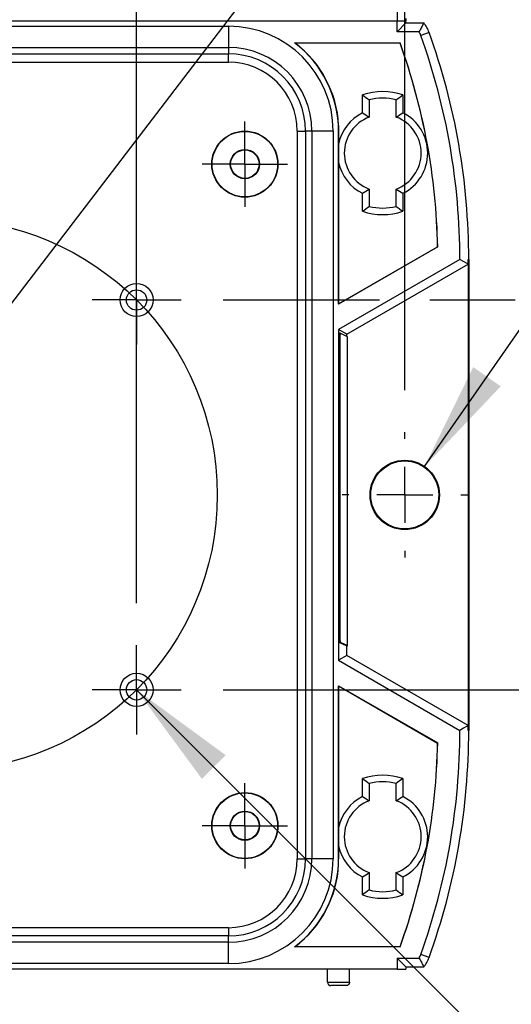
# Model space of a CAD drawing. Header units: millimetres. Extents: x 19 to 819, y 19 to 629.
# Tile 8 of 17: x 204 to 248, y 345 to 435. Entities that reach past the tile are written whole.
import ezdxf

# ---------------------------------------------------------------- set-up
doc = ezdxf.new("R2010")
doc.units = ezdxf.units.MM
doc.header["$LTSCALE"] = 3
doc.linetypes.add('SLD-Center', pattern=[19.05, 15.24, -1.27, 1.27, -1.27])
doc.linetypes.add('SLD-Solid', pattern=[0])
doc.layers.add('CENTER', color=40, linetype='SLD-Center')
doc.layers.add('DIMENSIONS', color=140, linetype='SLD-Solid', lineweight=25)
doc.styles.add('SLDTEXTSTYLE0', font='TXT', dxfattribs={"width": 0.7})
doc.dimstyles.new('SLDDIMSTYLE0', dxfattribs={"dimtxt": 6.474023, "dimasz": 9.906, "dimexe": 0, "dimexo": 0.0625, "dimgap": 1.618506, "dimtad": 0, "dimtih": 1, "dimtoh": 1, "dimdec": 1, "dimrnd": 1e-09, "dimzin": 4, "dimdsep": 46, "dimtxsty": 'SLDTEXTSTYLE0', "dimsah": 1, "dimcen": 0, "dimadec": 0, "dimazin": 1, "dimtfac": 1, "dimtdec": 1, "dimtofl": 0, "dimtmove": 0, "dimatfit": 3, "dimfxl": 0, "dimfrac": 2, "dimtolj": 1, "dimtzin": 12, "dimarcsym": 0})
doc.dimstyles.new('SLDDIMSTYLE2', dxfattribs={"dimtxt": 6.474023, "dimasz": 9.906, "dimexe": 0, "dimexo": 0.0625, "dimgap": 1.618506, "dimtad": 0, "dimtih": 1, "dimtoh": 1, "dimdec": 1, "dimrnd": 1e-09, "dimzin": 4, "dimdsep": 46, "dimtxsty": 'SLDTEXTSTYLE0', "dimsah": 1, "dimcen": 0.09, "dimadec": 0, "dimazin": 1, "dimtfac": 1, "dimtdec": 1, "dimtofl": 0, "dimtmove": 0, "dimatfit": 3, "dimfxl": 0, "dimfrac": 2, "dimtolj": 1, "dimtzin": 12, "dimarcsym": 0})
doc.dimstyles.new('SLDDIMSTYLE3', dxfattribs={"dimtxt": 6.474023, "dimasz": 9.906, "dimexe": 0, "dimexo": 0.0625, "dimgap": 1.618506, "dimtad": 0, "dimtih": 1, "dimtoh": 1, "dimdec": 1, "dimrnd": 1e-09, "dimzin": 12, "dimdsep": 46, "dimtxsty": 'SLDTEXTSTYLE0', "dimsah": 1, "dimcen": 0, "dimadec": 0, "dimazin": 3, "dimtfac": 1, "dimtdec": 1, "dimtofl": 0, "dimtmove": 0, "dimatfit": 3, "dimfxl": 0, "dimfrac": 2, "dimtolj": 1, "dimtzin": 12, "dimarcsym": 0})
doc.dimstyles.new('SLDDIMSTYLE4', dxfattribs={"dimtxt": 6.474023, "dimasz": 9.906, "dimexe": 0, "dimexo": 0.0625, "dimgap": 1.618506, "dimtad": 0, "dimtih": 1, "dimtoh": 1, "dimdec": 1, "dimrnd": 1e-09, "dimzin": 12, "dimdsep": 46, "dimtxsty": 'SLDTEXTSTYLE0', "dimsah": 1, "dimcen": 0, "dimadec": 0, "dimazin": 3, "dimtfac": 1, "dimtdec": 1, "dimtofl": 0, "dimtmove": 0, "dimatfit": 3, "dimfxl": 0, "dimfrac": 2, "dimtolj": 1, "dimtzin": 12, "dimarcsym": 0})
doc.dimstyles.new('SLDDIMSTYLE5', dxfattribs={"dimtxt": 6.474023, "dimasz": 9.906, "dimexe": 0, "dimexo": 0.0625, "dimgap": 1.618506, "dimtad": 0, "dimtih": 1, "dimtoh": 1, "dimdec": 1, "dimrnd": 1e-09, "dimzin": 12, "dimdsep": 46, "dimtxsty": 'SLDTEXTSTYLE0', "dimsah": 1, "dimcen": 0.09, "dimadec": 0, "dimazin": 3, "dimtfac": 1, "dimtdec": 1, "dimtmove": 0, "dimatfit": 0, "dimfxl": 0, "dimfrac": 2, "dimtolj": 1, "dimtzin": 12, "dimarcsym": 0})

# ---------------------------------------------------------------- blocks, each defined once
blk = doc.blocks.new('_D')
at = {"layer": 'DIMENSIONS'}
for p, q in [((214.123, 373.969), (275.201, 312.89)), ((307.962, 327.437), (305.788, 327.437)), ((305.788, 327.437), (305.788, 317.147)), ((327.2, 327.437), (329.374, 327.437)), ((329.374, 327.437), (329.374, 317.147)), ((305.788, 317.147), (307.962, 317.147)), ((329.374, 317.147), (327.2, 317.147)), ((275.201, 312.89), (291.87, 312.89))]:
    blk.add_line(p, q, dxfattribs=at)
blk.add_solid([(214.123, 373.969), (220.05, 365.886), (222.205, 368.042)], dxfattribs=at)
at = {"layer": 'DIMENSIONS', "char_height": 6.35, "attachment_point": 1, "style": 'SLDTEXTSTYLE0'}
for s, insert in [('%%c', (303.075, 337.071)), ('50.0', (312.85, 337.071)), ('1.97', (307.962, 325.333)), ('DRILLING', (296.632, 313.594)), ('PATTERN', (298.125, 303.305))]:
    blk.add_mtext(s, dxfattribs=dict(at, insert=insert))
blk = doc.blocks.new('_D_3')
at = {"layer": 'DIMENSIONS'}
for p, q in [((194.916, 398.793), (271.779, 499.201)), ((271.779, 499.201), (288.448, 499.201))]:
    blk.add_line(p, q, dxfattribs=at)
blk.add_solid([(194.916, 398.793), (202.147, 405.732), (199.727, 407.585)], dxfattribs=at)
at = {"layer": 'DIMENSIONS', "char_height": 6.35, "attachment_point": 1, "style": 'SLDTEXTSTYLE0'}
for s, insert in [('M20', (308.627, 507.386)), ('KNOCKOUT', (293.21, 497.097))]:
    blk.add_mtext(s, dxfattribs=dict(at, insert=insert))
blk = doc.blocks.new('_D_4')
at = {"layer": 'DIMENSIONS'}
for p, q in [((140.445, 401.146), (140.445, 579.671)), ((238.445, 401.146), (238.445, 579.671)), ((140.445, 570.146), (174.03, 570.146)), ((182.802, 570.146), (180.628, 570.146)), ((180.628, 570.146), (180.628, 559.857)), ((202.04, 570.146), (204.214, 570.146)), ((204.214, 570.146), (204.214, 559.857)), ((238.445, 570.146), (210.812, 570.146)), ((180.628, 559.857), (182.802, 559.857)), ((204.214, 559.857), (202.04, 559.857))]:
    blk.add_line(p, q, dxfattribs=at)
for points in [[(140.445, 570.146), (150.351, 568.622), (150.351, 571.67)], [(238.445, 570.146), (228.539, 571.67), (228.539, 568.622)]]:
    blk.add_solid(points, dxfattribs=at)
at = {"layer": 'DIMENSIONS', "char_height": 6.35, "attachment_point": 1, "style": 'SLDTEXTSTYLE0'}
for s, insert in [('98.0', (182.802, 579.781)), ('3.86', (182.802, 568.042))]:
    blk.add_mtext(s, dxfattribs=dict(at, insert=insert))
blk = doc.blocks.new('_D_6')
at = {"layer": 'DIMENSIONS'}
for p, q in [((307.962, 463.908), (305.788, 463.908)), ((305.788, 463.908), (305.788, 453.619)), ((327.2, 463.908), (329.374, 463.908)), ((329.374, 463.908), (329.374, 453.619)), ((240.244, 394.232), (282.183, 454.507)), ((282.183, 454.507), (298.852, 454.507)), ((305.788, 453.619), (307.962, 453.619)), ((329.374, 453.619), (327.2, 453.619))]:
    blk.add_line(p, q, dxfattribs=at)
blk.add_solid([(240.244, 394.232), (247.153, 401.493), (244.651, 403.234)], dxfattribs=at)
at = {"layer": 'DIMENSIONS', "char_height": 6.35, "attachment_point": 1, "style": 'SLDTEXTSTYLE0'}
for s, insert in [('%%c', (305.768, 473.543)), ('6.3', (315.542, 473.543)), ('0.25', (307.962, 461.804)), ('X2', (311.99, 450.066))]:
    blk.add_mtext(s, dxfattribs=dict(at, insert=insert))
blk = doc.blocks.new('_D_7')
at = {"layer": 'DIMENSIONS'}
for p, q in [((178.767, 381.819), (178.767, 550.387)), ((214.123, 381.819), (214.123, 550.387)), ((178.767, 540.862), (159.717, 540.862)), ((186.829, 540.862), (184.655, 540.862)), ((184.655, 540.862), (184.655, 530.573)), ((206.067, 540.862), (208.241, 540.862)), ((208.241, 540.862), (208.241, 530.573)), ((214.123, 540.862), (233.173, 540.862)), ((184.655, 530.573), (186.829, 530.573)), ((208.241, 530.573), (206.067, 530.573))]:
    blk.add_line(p, q, dxfattribs=at)
for points in [[(178.767, 540.862), (168.861, 542.386), (168.861, 539.338)], [(214.123, 540.862), (224.029, 539.338), (224.029, 542.386)]]:
    blk.add_solid(points, dxfattribs=at)
at = {"layer": 'DIMENSIONS', "char_height": 6.35, "attachment_point": 1, "style": 'SLDTEXTSTYLE0'}
for s, insert in [('35.4', (186.829, 550.497)), ('1.39', (186.829, 538.759))]:
    blk.add_mtext(s, dxfattribs=dict(at, insert=insert))
blk = doc.blocks.new('_D_8')
at = {"layer": 'DIMENSIONS'}
for p, q in [((292.248, 409.324), (292.248, 428.374)), ((221.973, 409.324), (236.159, 409.324)), ((240.731, 409.324), (248.459, 409.324)), ((253.031, 409.324), (301.773, 409.324)), ((282.629, 391.775), (280.455, 391.775)), ((280.455, 391.775), (280.455, 381.485)), ((301.867, 391.775), (304.041, 391.775)), ((304.041, 391.775), (304.041, 381.485)), ((280.455, 381.485), (282.629, 381.485)), ((304.041, 381.485), (301.867, 381.485)), ((221.973, 373.969), (301.773, 373.969)), ((292.248, 373.969), (292.248, 354.919))]:
    blk.add_line(p, q, dxfattribs=at)
for points in [[(292.248, 409.324), (293.772, 419.23), (290.724, 419.23)], [(292.248, 373.969), (290.724, 364.063), (293.772, 364.063)]]:
    blk.add_solid(points, dxfattribs=at)
at = {"layer": 'DIMENSIONS', "char_height": 6.35, "attachment_point": 1, "style": 'SLDTEXTSTYLE0'}
for s, insert in [('35.4', (282.629, 401.41)), ('1.39', (282.629, 389.671))]:
    blk.add_mtext(s, dxfattribs=dict(at, insert=insert))
blk = doc.blocks.new('SW_CENTERMARKSYMBOL_15')
at = {"layer": 'CENTER', "color": 0}
for p, q in [((0, 5.08), (0, 5.69)), ((0, 0), (0, 2.54)), ((-5.08, 0), (-5.69, 0)), ((0, 0), (-2.54, 0)), ((0, 0), (0, -2.54)), ((0, 0), (2.54, 0)), ((5.08, 0), (5.69, 0)), ((0, -5.08), (0, -5.69))]:
    blk.add_line(p, q, dxfattribs=at)
blk = doc.blocks.new('SW_CENTERMARKSYMBOL_18')
at = {"layer": 'CENTER', "color": 0}
for p, q in [((0, 2.54), (0, 3.868)), ((0, 0), (0, 2.54)), ((-2.54, 0), (-3.868, 0)), ((0, 0), (-2.54, 0)), ((0, 0), (0, -2.54)), ((0, 0), (2.54, 0)), ((2.54, 0), (3.868, 0)), ((0, -2.54), (0, -3.868))]:
    blk.add_line(p, q, dxfattribs=at)
blk = doc.blocks.new('SW_CENTERMARKSYMBOL_19')
at = {"layer": 'CENTER', "color": 0}
for p, q in [((0, 2.54), (0, 3.868)), ((0, 0), (0, 2.54)), ((-2.54, 0), (-3.868, 0)), ((0, 0), (-2.54, 0)), ((0, 0), (0, -2.54)), ((0, 0), (2.54, 0)), ((2.54, 0), (3.868, 0)), ((0, -2.54), (0, -3.868))]:
    blk.add_line(p, q, dxfattribs=at)
blk = doc.blocks.new('SW_CENTERMARKSYMBOL_23')
at = {"layer": 'CENTER', "color": 0}
for p, q in [((0, 2.54), (0, 4.04)), ((0, 0), (0, 2.54)), ((-2.54, 0), (-4.04, 0)), ((0, 0), (-2.54, 0)), ((0, 0), (0, -2.54)), ((0, 0), (2.54, 0)), ((2.54, 0), (4.04, 0)), ((0, -2.54), (0, -4.04))]:
    blk.add_line(p, q, dxfattribs=at)
blk = doc.blocks.new('SW_CENTERMARKSYMBOL_24')
at = {"layer": 'CENTER', "color": 0}
for p, q in [((0, 2.54), (0, 4.04)), ((0, 0), (0, 2.54)), ((-2.54, 0), (-4.04, 0)), ((0, 0), (-2.54, 0)), ((0, 0), (0, -2.54)), ((0, 0), (2.54, 0)), ((2.54, 0), (4.04, 0)), ((0, -2.54), (0, -4.04))]:
    blk.add_line(p, q, dxfattribs=at)

msp = doc.modelspace()

# ---------------------------------------------------------------- linework, layer by layer
for p, q in [((237.745, 435.646), (237.745, 434.646)), ((141.145, 434.646), (237.745, 434.646)), ((141.145, 434.646), (237.745, 434.646)), ((156.445, 434.151), (222.445, 434.151)), ((222.445, 434.151), (222.445, 432.22)), ((237.745, 434.646), (238.548, 434.646)), ((237.745, 433.646), (237.745, 434.646)), ((237.745, 434.646), (238.548, 434.646)), ((237.745, 433.646), (238.548, 434.449)), ((238.548, 434.843), (238.548, 434.646)), ((238.548, 434.449), (238.548, 434.646)), ((238.548, 434.449), (240.161, 434.449)), ((239.747, 433.646), (237.745, 433.646)), ((240.652, 433.596), (239.897, 433.324)), ((156.445, 432.22), (222.445, 432.22)), ((222.445, 432.22), (222.445, 431.646)), ((228.445, 432.646), (238.015, 432.646)), ((238.017, 432.629), (228.497, 432.629)), ((238.017, 432.629), (238.015, 432.646)), ((156.445, 431.646), (222.445, 431.646)), ((222.445, 430.896), (222.445, 431.646)), ((156.445, 430.896), (222.445, 430.896)), ((234.612, 426.294), (234.612, 427.919)), ((238.277, 427.919), (238.277, 426.294)), ((235.21, 427.476), (235.21, 425.905)), ((237.68, 425.905), (237.68, 427.476)), ((232.449, 423.484), (232.449, 425.158)), ((228.694, 424.646), (229.445, 424.646)), ((228.694, 424.646), (228.694, 358.646)), ((230.018, 424.646), (229.445, 424.646)), ((229.445, 424.646), (229.445, 358.646)), ((231.95, 424.646), (230.018, 424.646)), ((230.018, 424.646), (230.018, 358.646)), ((231.95, 424.646), (231.95, 358.646)), ((232.445, 424.646), (232.445, 408.956)), ((232.449, 408.963), (232.449, 421.808)), ((234.612, 417.373), (234.612, 418.998)), ((235.21, 419.387), (235.21, 417.817)), ((237.68, 417.817), (237.68, 419.387)), ((238.277, 418.998), (238.277, 417.373)), ((241.434, 414.145), (232.445, 408.956)), ((232.449, 408.963), (241.429, 414.148)), ((241.429, 414.148), (241.434, 414.145)), ((243.445, 412.997), (232.445, 406.646)), ((233.195, 406.213), (244.194, 412.563)), ((244.248, 412.997), (244.195, 412.997)), ((244.195, 412.997), (244.195, 370.295)), ((244.248, 412.997), (244.248, 370.295)), ((232.449, 408.963), (232.445, 408.956)), ((232.445, 406.646), (232.445, 376.646)), ((233.195, 406.213), (232.445, 406.646)), ((232.582, 406.304), (232.482, 406.304)), ((233.246, 405.972), (232.583, 406.304)), ((233.195, 405.998), (233.195, 406.213)), ((232.465, 405.313), (232.461, 379.314)), ((232.565, 405.313), (232.465, 405.313)), ((232.565, 405.313), (232.561, 379.314)), ((233.259, 378.965), (233.263, 404.964)), ((232.561, 379.314), (232.461, 379.314)), ((232.578, 378.305), (232.478, 378.305)), ((232.478, 378.305), (233.141, 377.974)), ((232.578, 378.305), (233.241, 377.974)), ((233.241, 377.974), (233.141, 377.974)), ((233.142, 377.973), (233.242, 377.973)), ((233.195, 377.08), (233.195, 377.973)), ((233.195, 377.08), (232.445, 376.646)), ((244.194, 370.73), (233.195, 377.08)), ((232.445, 376.646), (243.445, 370.295)), ((232.445, 374.337), (241.434, 369.147)), ((232.445, 374.337), (232.445, 358.646)), ((232.445, 374.337), (232.449, 374.329)), ((232.449, 361.471), (232.449, 374.329)), ((232.449, 374.329), (241.429, 369.145)), ((244.248, 370.295), (244.195, 370.295)), ((241.429, 369.145), (241.434, 369.147)), ((234.615, 364.293), (234.615, 365.918)), ((235.21, 365.476), (235.21, 363.905)), ((237.68, 363.905), (237.68, 365.476)), ((238.275, 365.918), (238.275, 364.293)), ((232.449, 358.134), (232.449, 359.821)), ((228.694, 358.646), (229.445, 358.646)), ((230.018, 358.646), (229.445, 358.646)), ((231.95, 358.646), (230.018, 358.646)), ((235.21, 357.387), (235.21, 355.817)), ((237.68, 355.817), (237.68, 357.387)), ((234.615, 355.375), (234.615, 357)), ((238.275, 357), (238.275, 355.375)), ((222.445, 352.397), (156.445, 352.397)), ((222.445, 352.397), (222.445, 351.646)), ((222.445, 351.646), (156.445, 351.646)), ((222.445, 351.073), (156.445, 351.073)), ((222.445, 351.073), (222.445, 351.646)), ((222.445, 349.141), (222.445, 351.073)), ((238.015, 350.646), (228.445, 350.646)), ((238.017, 350.664), (228.497, 350.664)), ((238.017, 350.664), (238.015, 350.646)), ((237.745, 349.646), (239.747, 349.646)), ((237.745, 349.646), (237.745, 348.646)), ((237.745, 349.646), (238.548, 348.843)), ((240.652, 349.697), (239.897, 349.969)), ((237.745, 348.646), (141.145, 348.646)), ((222.445, 349.141), (156.445, 349.141)), ((231.45, 347.445), (231.445, 348.646)), ((233.44, 347.445), (233.445, 348.646)), ((237.745, 348.646), (238.548, 348.646)), ((238.548, 348.843), (240.161, 348.843)), ((238.548, 348.843), (238.548, 348.646)), ((231.45, 347.445), (233.44, 347.445)), ((233.14, 347.146), (231.75, 347.146))]:
    msp.add_line(p, q)
at = {"flags": 128}
for points in [[(244.194, 412.563), (243.775, 412.806), (243.445, 412.997)], [(244.194, 370.73), (243.775, 370.486), (243.445, 370.295)]]:
    msp.add_lwpolyline(points, dxfattribs=at)
for centre, radius in [((223.945, 421.646), 3), ((223.945, 421.646), 2.972), ((223.945, 421.646), 1.328), ((223.945, 421.646), 1.291), ((214.123, 409.324), 1.5), ((214.123, 409.324), 0.923), ((238.445, 391.646), 3.15), ((238.445, 391.646), 3.084), ((214.123, 373.969), 1.5), ((214.123, 373.969), 0.923), ((223.945, 361.646), 3), ((223.945, 361.646), 2.972), ((223.945, 361.646), 1.328), ((223.945, 361.646), 1.291)]:
    msp.add_circle(centre, radius)
for centre, radius, start, end in [((222.445, 424.646), 9.505, 0, 90), ((238.015, 432.646), 2.803, 19.80246, 40.03316), ((238.015, 432.646), 2, 19.80246, 30), ((183.445, 412.997), 60, 0, 19.80246), ((183.445, 412.997), 60.803, 0, 19.80246), ((222.445, 424.646), 7.573, 0, 90), ((222.445, 424.646), 10, 0, 53.1301), ((222.445, 424.646), 10.017, 2.92957, 52.83163), ((183.445, 412.997), 58, 1.13427, 19.80246), ((183.445, 412.997), 57.996, 1.13682, 19.78569), ((222.445, 424.646), 7, 0, 90), ((222.445, 424.646), 6.249, 0, 90), ((236.445, 422.646), 5.583, 70.83659, 109.16341), ((236.445, 422.646), 4.985, 75.65462, 104.34538), ((236.445, 422.646), 4.083, 116.67143, 168.15649), ((236.445, 422.646), 4.083, 296.67143, 63.32857), ((236.445, 422.646), 3.485, 110.75694, 249.24306), ((236.445, 422.646), 3.485, 290.75694, 69.24306), ((236.445, 422.646), 4.083, 191.84351, 243.32857), ((236.445, 422.646), 5.583, 250.83659, 289.16341), ((236.445, 422.646), 4.985, 255.65462, 284.34538), ((183.445, 412.997), 60.751, 359.59045, 0), ((246.344, 405.562), 13.882, 176.93615, 181.02893), ((246.444, 405.562), 13.882, 176.93615, 181.02893), ((218.462, 405.214), 14.803, 359.02978, 2.9353), ((247.262, 379.063), 14.803, 179.02978, 182.9353), ((247.362, 379.063), 14.803, 179.02978, 182.9353), ((219.38, 378.715), 13.882, 356.93615, 1.02893), ((183.445, 370.295), 60.751, 0, 0.40955), ((183.445, 370.295), 60, 340.19754, 0), ((183.445, 370.295), 60.803, 340.19754, 0), ((183.445, 370.295), 58, 340.19754, 358.86573), ((183.445, 370.295), 57.996, 340.21431, 358.86318), ((236.445, 360.646), 5.58, 70.85558, 109.14442), ((236.445, 360.646), 4.985, 75.65452, 104.34548), ((236.445, 360.646), 4.08, 116.6489, 168.33195), ((236.445, 360.646), 3.485, 110.75707, 249.24293), ((236.445, 360.646), 3.485, 290.75707, 69.24293), ((236.445, 360.646), 4.08, 296.6489, 63.3511), ((236.445, 360.646), 4.08, 191.66805, 243.3511), ((222.445, 358.646), 7.573, 270, 0), ((222.445, 358.646), 7, 270, 0), ((222.445, 358.646), 9.505, 270, 0), ((222.445, 358.646), 6.249, 270, 0), ((222.445, 358.646), 10, 306.8699, 0), ((222.445, 358.646), 10.017, 307.16837, 357.07043), ((236.445, 360.646), 4.985, 255.65452, 284.34548), ((236.445, 360.646), 5.58, 250.85558, 289.14442), ((238.015, 350.646), 2, 330, 340.19754), ((238.015, 350.646), 2.803, 319.96684, 340.19754)]:
    msp.add_arc(centre, radius, start, end)
for points, knots in [([(240.161, 434.449), (240.146, 434.417), (240.131, 434.385), (240.116, 434.353), (240.055, 434.225), (239.991, 434.097), (239.924, 433.968), (239.868, 433.861), (239.809, 433.754), (239.747, 433.646)], [0, 0, 0, 0, 0.00550971, 0.00550971, 0.00550971, 0.02754854, 0.02754854, 0.02754854, 0.04600888, 0.04600888, 0.04600888, 0.04600888]), ([(232.449, 425.158), (232.449, 425.14), (232.448, 425.105), (232.448, 425.048), (232.447, 424.992), (232.446, 424.935), (232.446, 424.879), (232.445, 424.823), (232.445, 424.766), (232.445, 424.708), (232.445, 424.666), (232.445, 424.646)], [0, 0, 0, 0, 0.186355, 0.352377, 0.498303, 0.624481, 0.73145, 0.820105, 0.892023, 0.950163, 1, 1, 1, 1]), ([(232.449, 421.808), (232.449, 421.878), (232.449, 422.018), (232.45, 422.227), (232.45, 422.436), (232.45, 422.714), (232.45, 423.066), (232.449, 423.344), (232.449, 423.484)], [0, 0, 0, 0, 0.126773, 0.251937, 0.375806, 0.498707, 0.746586, 1, 1, 1, 1]), ([(232.449, 359.821), (232.449, 359.89), (232.449, 360.027), (232.45, 360.234), (232.45, 360.439), (232.45, 360.713), (232.45, 361.059), (232.449, 361.333), (232.449, 361.471)], [0, 0, 0, 0, 0.126731, 0.251883, 0.37577, 0.498712, 0.746644, 1, 1, 1, 1]), ([(232.449, 358.134), (232.449, 358.153), (232.448, 358.188), (232.448, 358.245), (232.447, 358.301), (232.446, 358.357), (232.446, 358.413), (232.445, 358.47), (232.445, 358.526), (232.445, 358.585), (232.445, 358.627), (232.445, 358.646)], [0, 0, 0, 0, 0.186344, 0.352355, 0.498268, 0.624431, 0.731389, 0.820036, 0.891957, 0.950116, 1, 1, 1, 1]), ([(239.747, 349.646), (239.781, 349.587), (239.851, 349.463), (239.953, 349.271), (240.058, 349.062), (240.126, 348.918), (240.161, 348.843)], [0, 0, 0, 0, 0.221313, 0.461751, 0.721313, 1, 1, 1, 1]), ([(231.45, 347.445), (231.45, 347.41), (231.457, 347.372), (231.486, 347.298), (231.509, 347.263), (231.597, 347.175), (231.68, 347.146), (231.75, 347.146)], [0, 0, 0, 0, 0.25, 0.25, 0.5, 0.5, 1, 1, 1, 1]), ([(233.44, 347.445), (233.44, 347.41), (233.433, 347.372), (233.404, 347.298), (233.381, 347.263), (233.293, 347.175), (233.21, 347.146), (233.14, 347.146)], [0, 0, 0, 0, 0.25, 0.25, 0.5, 0.5, 1, 1, 1, 1])]:
    msp.add_open_spline(points, degree=3, knots=knots)
for points in [[(228.445, 432.646), (228.462, 432.64), (228.48, 432.635), (228.497, 432.629)], [(234.612, 427.919), (234.813, 427.777), (235.013, 427.629), (235.21, 427.476)], [(237.68, 427.476), (237.877, 427.629), (238.077, 427.777), (238.277, 427.919)], [(234.612, 426.294), (234.813, 426.17), (235.013, 426.041), (235.21, 425.905)], [(237.68, 425.905), (237.877, 426.041), (238.076, 426.17), (238.277, 426.294)], [(234.612, 418.998), (234.813, 419.122), (235.013, 419.251), (235.21, 419.387)], [(237.68, 419.387), (237.877, 419.251), (238.076, 419.122), (238.277, 418.998)], [(234.612, 417.373), (234.813, 417.516), (235.013, 417.663), (235.21, 417.817)], [(237.68, 417.817), (237.877, 417.663), (238.077, 417.516), (238.277, 417.373)], [(234.615, 365.918), (234.815, 365.775), (235.013, 365.628), (235.21, 365.476)], [(238.275, 365.918), (238.075, 365.775), (237.876, 365.628), (237.68, 365.476)], [(234.615, 364.293), (234.815, 364.169), (235.014, 364.041), (235.21, 363.905)], [(237.68, 363.905), (237.876, 364.041), (238.075, 364.169), (238.275, 364.293)], [(234.615, 357), (234.815, 357.123), (235.014, 357.252), (235.21, 357.387)], [(237.68, 357.387), (237.876, 357.252), (238.075, 357.123), (238.275, 357)], [(235.21, 355.817), (235.013, 355.664), (234.815, 355.517), (234.615, 355.375)], [(237.68, 355.817), (237.876, 355.664), (238.075, 355.517), (238.275, 355.375)], [(228.497, 350.664), (228.48, 350.658), (228.462, 350.652), (228.445, 350.646)]]:
    msp.add_open_spline(points, degree=3)
at = {"layer": 'CENTER', "linetype": 'SLD-Center'}
msp.add_circle((196.445, 391.646), 25, dxfattribs=at)

# ---------------------------------------------------------------- block references
at = {"layer": 'CENTER'}
for name, p in [('SW_CENTERMARKSYMBOL_18', (223.945, 421.646)), ('SW_CENTERMARKSYMBOL_23', (214.123, 409.324)), ('SW_CENTERMARKSYMBOL_15', (238.445, 391.646)), ('SW_CENTERMARKSYMBOL_24', (214.123, 373.969)), ('SW_CENTERMARKSYMBOL_19', (223.945, 361.646))]:
    msp.add_blockref(name, p, dxfattribs=at)

# ---------------------------------------------------------------- dimensions: what is measured, and where the dimension line sits
at = {"layer": 'DIMENSIONS'}
for base, p1, p2, dimstyle, picture, middle in [((238.445, 570.146), (140.445, 397.336), (238.445, 397.336), 'SLDDIMSTYLE2', '_D_4', (192.421, 570.146)), ((214.123, 540.862), (178.767, 378.009), (214.123, 378.009), 'SLDDIMSTYLE5', '_D_7', (196.448, 540.862))]:
    dim = msp.add_linear_dim(base=base, p1=p1, p2=p2, dimstyle=dimstyle, dxfattribs=at)
    dim.commit()
    dim.dimension.update_dxf_attribs({"geometry": picture, "text_midpoint": middle, "dimtype": 160})
dim = msp.add_diameter_dim_2p(p1=(183.974, 384.5), p2=(194.916, 398.793), text='M20\\PKNOCKOUT', dimstyle='SLDDIMSTYLE3', override={"dimpost": '<>'}, dxfattribs=at)
dim.commit()
dim.dimension.update_dxf_attribs({"geometry": '_D_3', "text_midpoint": (317.581, 499.201), "dimtype": 163})
for p1, p2, text, dimstyle, picture, middle in [((236.646, 389.061), (240.244, 394.232), '<>\\PX2', 'SLDDIMSTYLE4', '_D_6', (317.581, 457.852)), ((178.767, 409.324), (214.123, 373.969), '<>\\PDRILLING\\PPATTERN', 'SLDDIMSTYLE0', '_D', (317.581, 316.236))]:
    dim = msp.add_diameter_dim_2p(p1=p1, p2=p2, text=text, dimstyle=dimstyle, dxfattribs=at)
    dim.commit()
    dim.dimension.update_dxf_attribs({"geometry": picture, "text_midpoint": middle, "dimtype": 163})
dim = msp.add_linear_dim(base=(292.248, 373.969), p1=(218.163, 409.324), p2=(218.163, 373.969), angle=90, dimstyle='SLDDIMSTYLE5', dxfattribs=at)
dim.commit()
dim.dimension.update_dxf_attribs({"geometry": '_D_8', "text_midpoint": (292.248, 391.775), "dimtype": 160})

doc.saveas('drawing.dxf')
